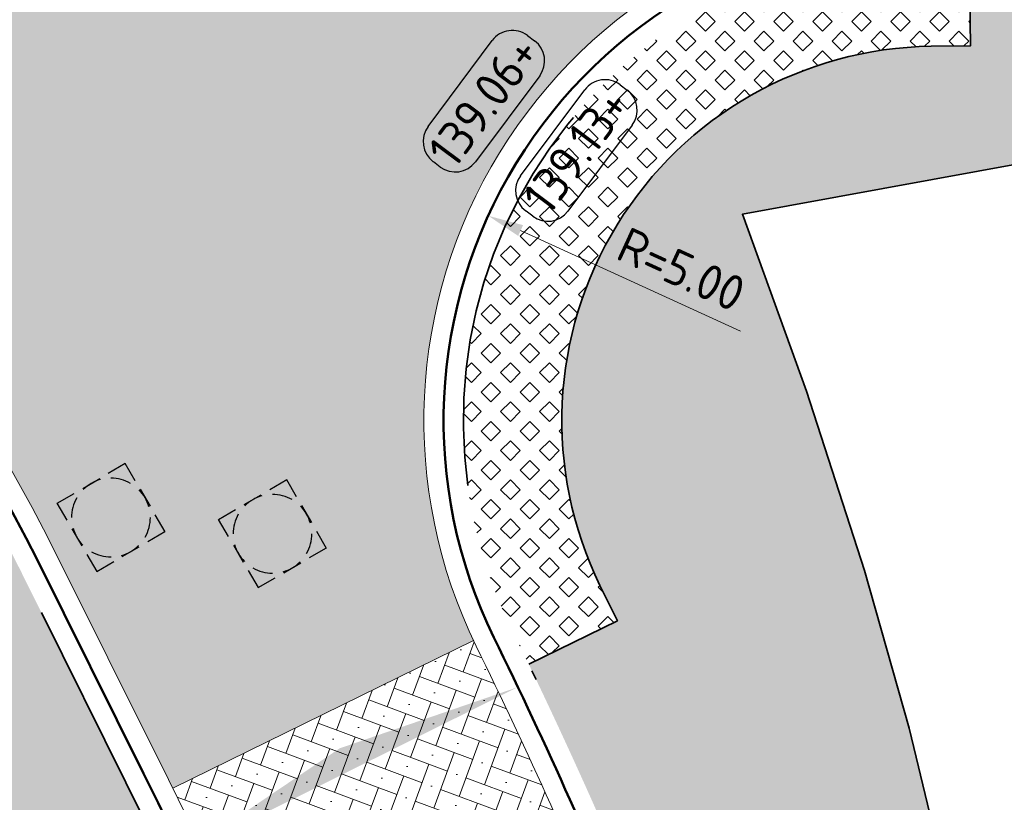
# Model space of a CAD drawing. Header units: metres. Extents: x 191748 to 192615, y 309710 to 310028.
# Tile 13 of 76: x 191870 to 191880, y 309778 to 309786. Entities that reach past the tile are written whole.
import ezdxf
from ezdxf.enums import TextEntityAlignment as Align

# ---------------------------------------------------------------- set-up
doc = ezdxf.new("R2010")
doc.units = ezdxf.units.M
doc.linetypes.add('VH-GELEIDEBAND_50X200', pattern=[8, 4, -2, 0, -2])
doc.layers.add('N-WE-GR-BEPLANTING_BODEMBEDEKKERS-A', color=7, linetype='Continuous', lineweight=9, true_color=0x478e2f)
for name, color, linetype, lineweight in [('N-WE-GR-GRAS-A', 62, 'Continuous', 9), ('N-WE-RI-OVERIG_RIOOLPUT-OPHOOGTEBRENGEN-S-200', 7, 'Continuous', 25), ('N-WE-VH-HALFVERHARDING_GRASBETONSTEEN-G', 7, 'Continuous', 35), ('N-WE-VH-KANTLAAG 2 STREKS-G', 170, 'Continuous', 18), ('N-WE-VH-KANTOPSLUITING_GELEIDEBAND_70 200 VOORKANT-G', 2, 'Continuous', 50), ('N-WE-VH-KANTOPSLUITING_GELEIDEBAND_70 200-G', 6, 'VH-GELEIDEBAND_50X200', 35), ('N-WE-VH-KANTVERHARDING-G', 5, 'Continuous', 35), ('N-WE-VH-OPENVERHARDING_STRAATBAKSTEEN_ROOD-A', 13, 'Continuous', 9), ('N-WE-VH-VERHARDING_GRASBETON-A', 251, 'Continuous', 9), ('N-WE-VH-VERKANTING-CENTRISCH-S', 252, 'Continuous', 25), ('X-XX-AL-HOOGTELABEL-S', 7, 'Continuous', 25), ('X-XX-AL-MAATVOERING-M', 6, 'Continuous', 18)]:
    doc.layers.add(name, color=color, linetype=linetype, lineweight=lineweight)
doc.styles.add('NLCS-ISO', font='NLCS-ISO.ttf')
doc.styles.add('NLCS-ISO-M200-T18', font='NLCS-ISO.ttf', dxfattribs={"height": 0.36})
doc.dimstyles.new('NLCS-M200-T18-PIJL_L2_H2', dxfattribs={"dimscale": 0.2, "dimtxt": 2.5, "dimasz": 1.8, "dimexe": 2, "dimexo": 2, "dimgap": 0.7, "dimtad": 1, "dimzin": 0, "dimdsep": 46, "dimtxsty": 'NLCS-ISO-M200-T18', "dimcen": 0, "dimdle": 2, "dimclrd": 256, "dimclre": 256, "dimclrt": 7, "dimazin": 0, "dimtfac": 1, "dimtdec": 3, "dimtofl": 0, "dimtmove": 0, "dimatfit": 3, "dimfxl": 2, "dimfxlon": 1, "dimtfillclr": 256, "dimtolj": 1, "dimtzin": 0, "dimlwd": -1, "dimlwe": -1, "dimarcsym": 0})

# ---------------------------------------------------------------- blocks, each defined once
blk = doc.blocks.new('*U71')
blk.add_solid([(0, 0), (1.896146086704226, 0.25), (3.792292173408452, 0)])
blk = doc.blocks.new('SRI-PUT_OPHOOGTEBRENGEN-SO')
for p, q in [((-0.5, 2), (0.5, 2)), ((-2, -0.4999999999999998), (-2, 0.5)), ((2, -0.4999999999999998), (2, 0.5000000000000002)), ((-0.5, -2), (0.5, -2))]:
    blk.add_line(p, q)
for points in [[(-1, 2), (-2, 2), (-2, 0.9999999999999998)], [(1, 2), (2, 2), (2, 0.9999999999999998)], [(-1, -2), (-2, -2), (-2, -0.9999999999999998)], [(1, -2), (2, -2), (2, -0.9999999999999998)]]:
    blk.add_lwpolyline(points)
for start, end in [(75.52248781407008, 104.4775121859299), (120, 150), (30, 59.99999999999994), (165.5224878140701, 194.4775121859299), (345.5224878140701, 14.47751218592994), (209.9999999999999, 239.9999999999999), (300.0000000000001, 330.0000000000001), (255.52248781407, 284.4775121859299)]:
    blk.add_arc((0, 0), 2, start, end)
blk = doc.blocks.new('*D134')
at = {"layer": 'defpoints', "color": 0, "transparency": 16777216}
for p in [(191874.8856693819, 309784.0927835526), (191879.4327829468, 309782.0134186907)]:
    blk.add_point(p, dxfattribs=at)
at = {"layer": 'X-XX-AL-MAATVOERING-M', "transparency": 16777216}
blk.add_line((191877.4443767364, 309782.9227036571), (191875.2130615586, 309783.9430692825), dxfattribs=at)
blk.add_solid([(191875.2380139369, 309783.9976346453), (191875.1881091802, 309783.8885039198), (191874.8856693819, 309784.0927835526)], dxfattribs=at)
at = {"layer": 'X-XX-AL-MAATVOERING-M', "color": 7, "transparency": 16777216, "insert": (191876.844461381, 309783.548912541), "char_height": 0.36, "attachment_point": 5, "rotation": 335.4256962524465, "style": 'NLCS-ISO-M200-T18'}
blk.add_mtext('\\A1;R=5.00', dxfattribs=at)
blk = doc.blocks.new('SAL-HOOGTE-WEGPEIL-200-SO')
for p, q in [((-0.5450000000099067, 0.3024999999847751), (0.5450000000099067, 0.3024999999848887)), ((-0.8000000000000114, -0.04250000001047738), (-0.8000000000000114, 0.04250000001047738)), ((0.8000000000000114, 0.04749999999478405), (0.8000000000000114, -0.04250000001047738)), ((0.5449999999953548, -0.297500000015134), (-0.5449999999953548, -0.297500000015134))]:
    blk.add_line(p, q)
for centre, radius, start, end in [((-0.5450000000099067, 0.04749999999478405), 0.2549999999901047, 90.00000000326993, 180.0000000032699), ((0.5450000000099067, 0.04749999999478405), 0.2549999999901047, 359.9999999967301, 89.99999999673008), ((-0.5449999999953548, -0.04250000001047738), 0.2550000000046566, 180, 270), ((0.5449999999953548, -0.04250000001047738), 0.2550000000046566, 270, 0)]:
    blk.add_arc(centre, radius, start, end)
at = {"style": 'NLCS-ISO'}
blk.add_attdef('HOOGTE', text='', height=0.36, dxfattribs=at).set_placement((0, 0.002499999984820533), align=Align.MIDDLE_CENTER)

msp = doc.modelspace()

# ---------------------------------------------------------------- hatches: boundary and pattern name
at = {"layer": 'N-WE-GR-BEPLANTING_BODEMBEDEKKERS-A'}
h = msp.add_hatch(dxfattribs=at)
h.set_pattern_fill('AGR-BEPLANTING_SOORT_01', color=256, scale=0.04, pattern_type=2)
h.set_pattern_definition([(59.99999999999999, (191862.4174105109, 309785.118699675), (-0.1154700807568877, 0.1999999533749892), [0.05773519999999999, -0.1732052]), (120, (191862.4174105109, 309785.118699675), (-0.2309400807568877, -4.662501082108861e-08), [0.05773519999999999, -0.1732052]), (270, (191862.4174105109, 309785.118699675), (0.11547, -0.2), [0.05, -0.35])])
edge = h.paths.add_edge_path()
edge.add_line((191847.1608304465, 309789.6712465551), (191845.5395389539, 309788.0687502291))
edge.add_line((191845.5395389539, 309788.0687502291), (191845.68, 309788.044))
edge.add_line((191845.68, 309788.044), (191848.183, 309788.577))
edge.add_line((191848.183, 309788.577), (191852.414, 309787.502))
edge.add_line((191852.414, 309787.502), (191853.234, 309786.989))
edge.add_line((191853.234, 309786.989), (191858.442, 309783.731))
edge.add_line((191858.442, 309783.731), (191866.075, 309778.858))
edge.add_line((191866.075, 309778.858), (191869.687, 309776.715))
edge.add_line((191869.687, 309776.715), (191870.3671735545, 309774.5147036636))
edge.add_line((191870.3671735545, 309774.5147036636), (191873.0134159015, 309769.900599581))
edge.add_line((191873.0134159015, 309769.900599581), (191873.2320631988, 309769.9547358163))
edge.add_line((191873.2320631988, 309769.9547358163), (191872.6744863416, 309771.6119022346))
edge.add_line((191872.6744863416, 309771.6119022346), (191873.8459574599, 309772.0479703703))
edge.add_line((191873.8459574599, 309772.0479703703), (191873.298663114, 309773.5182441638))
edge.add_arc((191826.6272534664, 309756.1452904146), 49.80000000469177, 20.41726678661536, 26.4688607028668)
edge.add_line((191871.2070546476, 309778.3417164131), (191870.1248446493, 309780.515251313))
edge.add_arc((191856.8762290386, 309773.9187231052), 14.79999999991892, 26.46886070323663, 84.7630642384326)
edge.add_line((191858.2270925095, 309788.6569444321), (191847.1608304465, 309789.6712465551))
at = {"layer": 'N-WE-GR-GRAS-A'}
h = msp.add_hatch(dxfattribs=at)
h.set_pattern_fill('AGR-GRAS_01', color=256, scale=0.04, pattern_type=2)
h.set_pattern_definition([(0, (191875.9870061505, 309779.9595765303), (1, 1), [0.12, -0.8]), (45, (191876.3870061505, 309780.1595765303), (-0.1131370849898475, 1.866761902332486), [0.12, -0.8]), (29.99999999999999, (191876.0670061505, 309780.0795765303), (0.2274613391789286, 1.286025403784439), [0.12, -0.8]), (15, (191876.3070061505, 309780.4395765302), (0.3856270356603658, 0.7244941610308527), [0.12, -0.8]), (135, (191876.1470061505, 309781.9595765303), (-0.02828427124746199, -0.6505382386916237), [0.12, -0.8]), (150, (191877.1870061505, 309780.3595765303), (0.2156921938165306, -0.5864101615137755), [0.12, -0.8]), (165, (191876.2270061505, 309779.9995765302), (0.1434520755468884, -0.7010146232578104), [0.12, -0.8]), (85, (191876.3870061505, 309780.3595765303), (-0.872677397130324, 1.040016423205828), [0.12, -0.8]), (99.99999999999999, (191875.9870061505, 309779.9595765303), (-1.112117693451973, 0.7787131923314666), [0.12, -0.7999999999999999])])
edge = h.paths.add_edge_path()
edge.add_arc((191826.6272534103, 309756.1452904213), 54.00000005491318, 22.22609180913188, 25.67524313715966)
edge.add_line((191875.2955265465, 309779.5418541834), (191876.1948871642, 309779.9824397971))
edge.add_line((191876.1948871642, 309779.9824397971), (191876.0189136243, 309780.3416518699))
edge.add_arc((191879.4314283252, 309782.0134004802), 3.800000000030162, 90.76972052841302, 206.0996602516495, ccw=False)
edge.add_arc((191883.0397963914, 309528.3209040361), 257.5181556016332, 90.72522208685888, 90.81421897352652, ccw=False)
edge.add_line((191879.7803439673, 309785.8184310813), (191879.7669102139, 309786.8183408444))
edge.add_arc((191878.0115512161, 309887.0445883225), 100.2416179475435, 271.0033736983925, 286.9347914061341)
edge.add_line((191907.210244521, 309791.1497590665), (191928.912204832, 309797.7584059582))
edge.add_arc((191943.4194917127, 309750.1183112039), 49.80000000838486, 101.80399047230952, 106.93645887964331, ccw=False)
edge.add_line((191933.232193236, 309798.8651977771), (191933.6236481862, 309796.9769165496))
edge.add_line((191933.6236481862, 309796.9769165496), (191933.557, 309796.9739999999))
edge.add_line((191933.557, 309796.9739999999), (191932.054526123, 309797.747521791))
edge.add_line((191932.054526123, 309797.747521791), (191930.927, 309797.559))
edge.add_line((191930.927, 309797.559), (191917.357, 309794.134))
edge.add_line((191917.357, 309794.134), (191912.589, 309792.334))
edge.add_line((191912.589, 309792.334), (191907.042, 309790.274))
edge.add_line((191907.042, 309790.274), (191894.822, 309787.125))
edge.add_line((191894.822, 309787.125), (191886.108, 309785.686))
edge.add_line((191886.108, 309785.686), (191877.464, 309784.108))
edge.add_line((191877.464, 309784.108), (191878.116, 309782.312))
edge.add_line((191878.116, 309782.312), (191878.703, 309780.493))
edge.add_line((191878.703, 309780.493), (191879.1568278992, 309778.8911007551))
edge.add_line((191879.1568278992, 309778.8911007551), (191879.7632863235, 309776.3806149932))
edge.add_line((191879.7632863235, 309776.3806149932), (191880.223, 309773.984))
edge.add_line((191880.223, 309773.984), (191880.5025936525, 309772.1425503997))
edge.add_line((191880.5025936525, 309772.1425503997), (191880.1296866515, 309772.0309174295))
edge.add_line((191880.1296866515, 309772.0309174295), (191880.1563599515, 309769.9220593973))
edge.add_line((191880.1563599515, 309769.9220593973), (191879.5219050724, 309769.3282107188))
edge.add_arc((191874.5569085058, 309770.696168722), 5.150000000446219, 344.5960303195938, 372.1863437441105)
edge.add_arc((191858.6242088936, 309767.2553719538), 21.44999997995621, 12.18634373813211, 18.04183907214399)
edge.add_line((191879.0195254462, 309773.8986815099), (191877.8489725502, 309773.5264343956))
edge.add_line((191877.8489725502, 309773.5264343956), (191877.499169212, 309774.4511032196))
edge.add_arc((191858.6059042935, 309767.3037581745), 20.20000001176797, 20.72169125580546, 24.98510194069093)
edge.add_line((191876.9155407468, 309775.83588648), (191876.6149683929, 309776.5714588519))
at = {"layer": 'N-WE-VH-OPENVERHARDING_STRAATBAKSTEEN_ROOD-A'}
h = msp.add_hatch(dxfattribs=at)
h.set_pattern_fill('AVH-SBS_KEIFORMAAT_KEPER', color=256, scale=2, pattern_type=2)
h.set_pattern_definition([(41.68853559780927, (191858.0777125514, 309790.3275525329), (0.01633806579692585, 0.282370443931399), [0.6, -0.2]), (131.6885355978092, (191858.210728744, 309790.1781982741), (-0.01633806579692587, -0.2823704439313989), [0.6, -0.2]), (356.6885355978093, (191858.2935749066, 309790.3858915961), (0.2905394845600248, 0.124847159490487), [0, -0.56568542])])
edge = h.paths.add_edge_path()
edge.add_line((191857.9859312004, 309789.0807252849), (191858.263602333, 309789.0552747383))
edge.add_arc((191856.8762290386, 309773.9187231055), 15.19999999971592, 26.46886068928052, 84.7630642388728, ccw=False)
edge.add_line((191870.482915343, 309780.693535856), (191870.6071952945, 309780.4439292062))
edge.add_line((191870.6071952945, 309780.4439292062), (191871.6830581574, 309778.2815607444))
edge.add_line((191871.6830581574, 309778.2815607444), (191874.7350029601, 309779.78100517))
edge.add_arc((191879.4314280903, 309782.0134004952), 5.199999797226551, 93.0798267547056, 205.4235766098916, ccw=False)
edge.add_line((191879.1520464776, 309787.2058896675), (191879.1427800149, 309789.1554371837))
edge.add_arc((191878.3267154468, 309885.6897201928), 96.53773229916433, 269.63810029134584, 270.4843454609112, ccw=False)
edge.add_line((191877.7169542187, 309789.1539136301), (191876.7827825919, 309789.1597534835))
edge.add_arc((191877.7220327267, 309939.4068177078), 150.2499999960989, 264.7630642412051, 269.6418274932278, ccw=False)
edge.add_line((191864.0080302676, 309789.7839964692), (191858.0777125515, 309790.3275525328))
edge.add_line((191858.0777125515, 309790.3275525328), (191857.9828537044, 309789.0810073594))
edge.add_line((191857.9828537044, 309789.0810073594), (191857.9859312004, 309789.0807252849))
h = msp.add_hatch(dxfattribs=at)
h.set_pattern_fill('AVH-SBS_KEIFORMAAT_KEPER', color=256, scale=2, pattern_type=2)
h.set_pattern_definition([(159.7053437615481, (191872.8464477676, 309775.2184673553), (-0.2569538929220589, -0.1182146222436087), [0.6, -0.2]), (249.7053437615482, (191872.9158174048, 309775.4060516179), (0.2569538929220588, 0.1182146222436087), [0.6, -0.2]), (114.7053437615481, (191872.6935483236, 309775.3816291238), (-0.2466915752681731, 0.197846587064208), [0, -0.5656854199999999])])
edge = h.paths.add_edge_path()
edge.add_arc((191826.6272534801, 309756.1452904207), 50.19999998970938, 22.41636744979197, 26.16524857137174)
edge.add_line((191871.6830581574, 309778.2815607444), (191874.7360719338, 309779.7787576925))
edge.add_arc((191826.3311031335, 309756.0179972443), 53.92230282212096, 22.297317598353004, 26.14523996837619, ccw=False)
edge.add_line((191876.2214996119, 309776.4768115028), (191873.0339977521, 309775.2882809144))
at = {"layer": 'N-WE-VH-VERHARDING_GRASBETON-A'}
h = msp.add_hatch(dxfattribs=at)
h.set_pattern_fill('AVH-GRASBETONSTEEN_02-SO', color=256, scale=0.2, pattern_type=2)
h.set_pattern_definition([(45, (-12.54286869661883, 3.644234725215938), (-0.1979898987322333, 0.1979898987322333), [0.14, -0.14]), (135, (-12.54286869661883, 3.644234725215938), (-0.1979898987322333, -0.1979898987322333), [0.14, -0.14]), (45, (-12.64186269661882, 3.743228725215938), (-0.1979898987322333, 0.1979898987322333), [0.14, -0.14]), (135, (-12.44387469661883, 3.743228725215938), (-0.1979898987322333, -0.1979898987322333), [0.14, -0.14])])
edge = h.paths.add_edge_path()
edge.add_line((191876.0189136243, 309780.3416518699), (191876.0189247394, 309780.341623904))
edge.add_arc((191879.4314246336, 309782.0134011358), 3.7999992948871, 90.76966486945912, 206.1001460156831, ccw=False)
edge.add_line((191879.3803800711, 309785.81305758), (191879.7803439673, 309785.8184310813))
edge.add_line((191879.7803439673, 309785.8184310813), (191879.7669102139, 309786.8183408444))
edge.add_line((191879.7669102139, 309786.8183408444), (191879.3669463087, 309786.812967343))
edge.add_arc((191879.4314283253, 309782.0134004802), 4.800000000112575, 90.76972052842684, 206.099660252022)
edge.add_line((191875.1208834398, 309779.9017180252), (191875.2955265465, 309779.5418541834))
edge.add_line((191875.2955265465, 309779.5418541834), (191876.1948871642, 309779.9824397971))
edge.add_line((191876.1948871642, 309779.9824397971), (191876.0189136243, 309780.3416518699))

# ---------------------------------------------------------------- linework, layer by layer
at = {"layer": 'N-WE-VH-HALFVERHARDING_GRASBETONSTEEN-G'}
msp.add_lwpolyline([(191875.2955265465, 309779.5418541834), (191876.1948871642, 309779.9824397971), (191876.0189136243, 309780.3416518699, -0.5504932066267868), (191879.3803800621, 309785.8130575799), (191879.7803439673, 309785.8184310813), (191879.7669102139, 309786.8183408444)], format="xyb", dxfattribs=at)
at = {"layer": 'N-WE-VH-KANTLAAG 2 STREKS-G'}
for points in [[(191873.0339977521, 309775.2882809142, 0.01768418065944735), (191871.5651253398, 309778.5200009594), (191870.4829153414, 309780.6935358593, 0.2599876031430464), (191858.263602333, 309789.0552747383), (191844.0325754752, 309790.359650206, -0.04339252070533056), (191834.9618410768, 309791.9927519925), (191833.3794167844, 309792.4219616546, -0.1656770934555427), (191825.2505123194, 309797.9028776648, -0.05510320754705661), (191816.4288808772, 309812.6498204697), (191809.2027324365, 309828.4477303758)], [(192050.8548863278, 309808.5941003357), (192051.0534377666, 309808.6181279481, -0.06088805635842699), (192051.058607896, 309812.9373415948, 0.3420939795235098), (192045.925051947, 309821.5716352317, 0.1250399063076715), (192037.229166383, 309822.6764523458, 0.04088035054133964), (192025.5114900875, 309820.2507332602), (191979.4230468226, 309806.705621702, -0.0389448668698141), (191963.8691156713, 309803.4230058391), (191937.1027514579, 309799.9197038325, 0.04452719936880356), (191928.392787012, 309797.9798473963), (191915.8881504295, 309793.9999544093), (191904.6034987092, 309790.8580944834, -0.06417320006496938), (191879.352388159, 309787.2127997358, 0.549917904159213), (191874.7616713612, 309779.7257444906, -0.0166264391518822), (191876.2222165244, 309776.4750626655)]]:
    msp.add_lwpolyline(points, format="xyb", dxfattribs=at)
at = {"layer": 'N-WE-VH-KANTOPSLUITING_GELEIDEBAND_70 200 VOORKANT-G'}
for points in [[(191873.9112937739, 309772.4457531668), (191873.4860984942, 309773.5880150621, 0.02641119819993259), (191871.3860899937, 309778.4308586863), (191870.3038799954, 309780.6043935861, 0.2599876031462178), (191858.2453474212, 309788.8561095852), (191844.0143205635, 309790.1604850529, -0.04339252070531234), (191834.9094856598, 309791.7997263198), (191833.3270613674, 309792.2289359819, -0.1656770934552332), (191825.0911976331, 309797.781969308, -0.05510320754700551), (191816.2470044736, 309812.5666280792), (191807.5774680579, 309831.5200935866)], [(191877.5357651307, 309773.7893156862), (191876.4298827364, 309776.4956741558, 0.01690390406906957), (191874.9412774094, 309779.8137312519, -0.5499982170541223), (191879.3554281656, 309787.0128228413)]]:
    msp.add_lwpolyline(points, format="xyb", dxfattribs=at)
at = {"layer": 'N-WE-VH-KANTOPSLUITING_GELEIDEBAND_70 200-G', "flags": 128}
for points in [[(191807.4288817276, 309831.3641566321), (191816.0651280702, 309812.4834356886, 0.0551032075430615), (191824.9318829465, 309797.6610609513, 0.1656770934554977), (191833.2747059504, 309792.0359103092), (191834.8571302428, 309791.6067006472, 0.04339252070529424), (191843.9960656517, 309789.9613198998), (191858.2270925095, 309788.6569444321, -0.2599876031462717), (191870.1248446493, 309780.515251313), (191871.2070546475, 309778.3417164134, -0.02641119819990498), (191873.298663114, 309773.5182441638), (191873.7238583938, 309772.3759822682)], [(191877.7209048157, 309773.8649681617), (191876.6149683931, 309776.5714588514, 0.01690324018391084), (191875.1208834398, 309779.9017180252, -0.549917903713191), (191879.3584681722, 309786.8128459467, 0.06417320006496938), (191904.7107855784, 309790.4727510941), (191916.0024887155, 309793.6165742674), (191928.5141001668, 309797.5986871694, -0.044527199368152), (191937.1546625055, 309799.5230865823), (191963.7663300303, 309803.0061411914, 0.03894486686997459), (191979.6855198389, 309806.3658439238), (192025.6242775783, 309819.8669638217, -0.04088035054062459), (192037.2780102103, 309822.2794456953, -0.1250399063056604), (192045.7784826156, 309821.1994559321, -0.3420939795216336), (192050.6616212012, 309812.9863473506, 0.05395904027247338), (192050.6028342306, 309809.0699745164)]]:
    msp.add_lwpolyline(points, format="xyb", dxfattribs=at)
at = {"layer": 'N-WE-VH-KANTVERHARDING-G'}
msp.add_lwpolyline([(191932.2838818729, 309797.7858699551), (191930.927, 309797.559), (191917.357, 309794.134), (191912.589, 309792.334), (191907.042, 309790.274), (191894.822, 309787.125), (191886.108, 309785.686), (191877.464, 309784.108), (191878.116, 309782.312), (191878.703, 309780.493), (191878.703, 309780.493), (191879.1568278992, 309778.8911007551), (191879.7632863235, 309776.3806149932), (191880.223, 309773.984), (191880.5025936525, 309772.1425503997)], dxfattribs=at)
at = {"layer": 'N-WE-VH-OPENVERHARDING_STRAATBAKSTEEN_ROOD-A'}
msp.add_lwpolyline([(191874.7350029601, 309779.78100517), (191871.6830581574, 309778.2815607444)], dxfattribs=at)

# ---------------------------------------------------------------- block references
at = {"layer": 'N-WE-RI-OVERIG_RIOOLPUT-OPHOOGTEBRENGEN-S-200', "xscale": 0.2000000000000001, "yscale": 0.2000000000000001, "zscale": 0.2000000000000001}
for p, rotation in [((191871.0547044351, 309781.030072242), 300.1286823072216), ((191872.6939995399, 309780.8649864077), 300.1286823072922)]:
    msp.add_blockref('SRI-PUT_OPHOOGTEBRENGEN-SO', p, dxfattribs=dict(at, rotation=rotation))
at = {"layer": 'N-WE-VH-VERKANTING-CENTRISCH-S', "rotation": 26.46886070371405}
msp.add_blockref('*U71', (191871.7905309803, 309777.6185703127), dxfattribs=at)
at = {"layer": 'X-XX-AL-HOOGTELABEL-S', "rotation": 53.24589931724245}
for p, values in [((191874.8421440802, 309785.2543519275), {'HOOGTE': '139.06+'}), ((191875.7813965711, 309784.7540586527), {'HOOGTE': '139.13+'})]:
    msp.add_blockref('SAL-HOOGTE-WEGPEIL-200-SO', p, dxfattribs=at).add_auto_attribs(values)

# ---------------------------------------------------------------- dimensions: what is measured, and where the dimension line sits
at = {"layer": 'X-XX-AL-MAATVOERING-M'}
dim = msp.add_radius_dim(center=(191879.4327829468, 309782.0134186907), mpoint=(191874.8856693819, 309784.0927835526), dimstyle='NLCS-M200-T18-PIJL_L2_H2', override={"dimpost": 'R=<>'}, dxfattribs=at)
dim.commit()
dim.dimension.update_dxf_attribs({"geometry": '*D134', "text_midpoint": (191876.7113820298, 309783.2578972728), "dimtype": 164})

doc.saveas('drawing.dxf')
